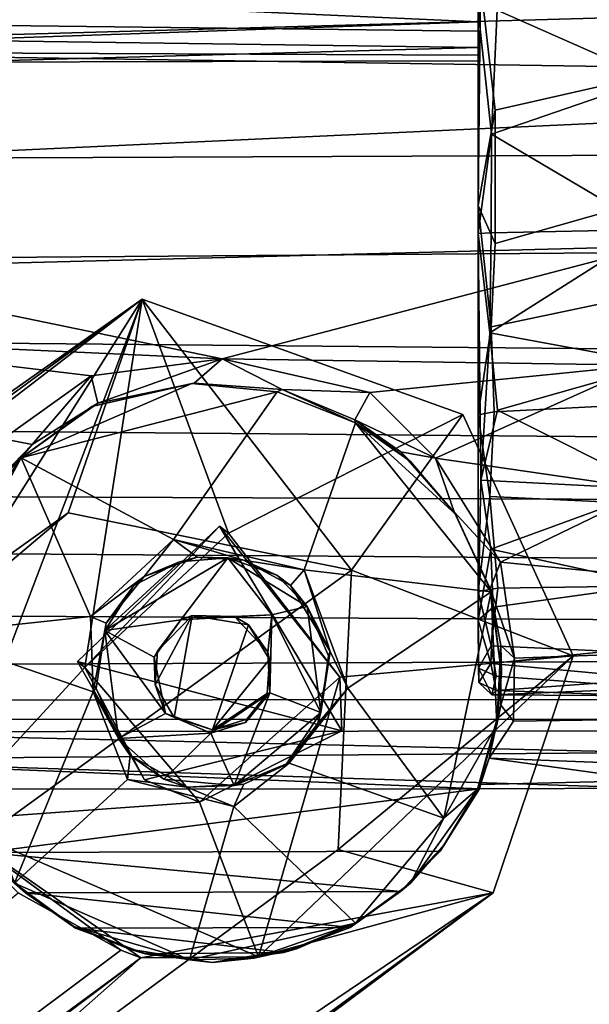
# Model space of a CAD drawing. Header units: millimetres. Extents: x -367 to 317, y -615 to 392.
# Tile 188 of 191: x 266 to 291, y 185 to 228. Entities that reach past the tile are written whole.
import ezdxf

# ---------------------------------------------------------------- set-up
doc = ezdxf.new("R2010")
doc.units = ezdxf.units.MM
doc.layers.add('Fbx_Root', color=7, linetype='Continuous', true_color=0x000000)
doc.styles.add('Default', font='arial.ttf')
doc.dimstyles.new('Default', dxfattribs={"dimscale": 10, "dimtxt": 2.5, "dimasz": 3, "dimexe": 1, "dimexo": 0.5, "dimgap": 0.8, "dimtad": 1, "dimtoh": 1, "dimzin": 1, "dimdsep": 46, "dimtxsty": 'Default', "dimcen": 2.5, "dimadec": 1, "dimazin": 1, "dimtfac": 1, "dimtdec": 4, "dimtix": 1, "dimtofl": 0, "dimtmove": 1, "dimatfit": 3, "dimfxl": 1, "dimtolj": 1, "dimtzin": 1, "dimarcsym": 0})

# ---------------------------------------------------------------- blocks, each defined once
blk = doc.blocks.new('*D1')
at = {"layer": 'Defpoints', "color": 0}
for p in [(-317.816, 295.28), (317.184, 295.28), (-317.816, -604.775)]:
    blk.add_point(p, dxfattribs=at)
at = {"layer": 'Fbx_Root', "color": 0, "lineweight": -2}
for p, q in [((-317.816, 290.28), (-317.816, -614.775)), ((317.184, 290.28), (317.184, -614.775)), ((287.184, -604.775), (-287.816, -604.775))]:
    blk.add_line(p, q, dxfattribs=at)
at = {"layer": 'Fbx_Root', "color": 0}
for points in [[(-287.816, -599.775), (-287.816, -609.775), (-317.816, -604.775)], [(287.184, -609.775), (287.184, -599.775), (317.184, -604.775)]]:
    blk.add_solid(points, dxfattribs=at)
at = {"layer": 'Fbx_Root', "color": 0, "insert": (-0.316, -584.012), "char_height": 25, "attachment_point": 5, "style": 'Default'}
blk.add_mtext('\\A1;635.00', dxfattribs=at)

msp = doc.modelspace()

# ---------------------------------------------------------------- linework, layer by layer
at = {"layer": 'Fbx_Root'}
for points in [[(286.525, 262.25, 42.891), (286.525, 201.611, 46.271), (286.526, 228.402, 65.439)], [(286.525, 201.611, 46.271), (286.525, 262.25, 42.891), (286.525, 231.097, 38.148)], [(286.623, 229.665, 0.156), (286.529, 219.848, 2.731), (286.525, 243.126, 2.861)], [(286.529, 219.848, 2.731), (286.526, 210.629, 7.958), (286.525, 243.126, 2.861)], [(286.525, 227.914, 29.239), (286.525, 230.133, 28.053), (286.525, 243.126, 2.861)], [(286.525, 243.126, 2.861), (286.525, 201.611, 46.271), (286.525, 227.914, 29.239)], [(286.525, 201.611, 46.271), (286.525, 243.126, 2.861), (286.526, 210.629, 7.958)], [(255.607, 232.419, 70.162), (255.61, 227.067, 69.903), (293.747, 228.137, 70.013)], [(294.139, 230.409, 67.62), (294.14, 225.92, 67.181), (255.558, 226.51, 67.274), (255.558, 231.177, 67.626)], [(286.525, 231.097, 38.148), (286.525, 229.199, 37.747), (286.525, 201.611, 46.271)], [(286.623, 229.665, 0.156), (293.901, 231.178, 0.05), (294.107, 225.582, 0.514), (287.27, 224.036, 0.814)], [(286.525, 230.133, 28.053), (286.525, 227.914, 29.239), (263.173, 228.996, 28.466)], [(294.191, 225.406, 65.551), (294.27, 230.268, 66.051), (287.368, 228.437, 66.003)], [(263.173, 227.789, 36.792), (286.525, 227.506, 36.499), (286.525, 229.199, 37.747), (263.173, 229.625, 37.918)], [(286.529, 219.848, 2.731), (286.623, 229.665, 0.156), (287.27, 224.036, 0.814)], [(286.525, 229.199, 37.747), (286.525, 227.506, 36.499), (286.525, 201.611, 46.271)], [(263.173, 227.109, 30.142), (263.173, 228.996, 28.466), (286.525, 227.914, 29.239)], [(286.528, 218.616, 62.911), (286.526, 228.402, 65.439), (286.525, 201.611, 46.271)], [(286.526, 228.402, 65.439), (287.115, 222.978, 65.006), (287.368, 228.437, 66.003)], [(286.526, 228.402, 65.439), (286.528, 218.616, 62.911), (287.115, 222.978, 65.006)], [(287.368, 228.437, 66.003), (287.115, 222.978, 65.006), (294.191, 225.406, 65.551)], [(255.61, 227.067, 69.903), (255.567, 221.772, 68.922), (294.102, 223.571, 69.348), (293.747, 228.137, 70.013)], [(286.525, 227.914, 29.239), (286.525, 226.794, 30.679), (263.173, 227.109, 30.142)], [(263.173, 226.55, 35.02), (286.525, 226.45, 34.728), (286.525, 227.506, 36.499), (263.173, 227.789, 36.792)], [(286.525, 226.794, 30.679), (286.525, 227.914, 29.239), (286.525, 201.611, 46.271)], [(286.525, 227.506, 36.499), (286.525, 226.45, 34.728), (286.525, 201.611, 46.271)], [(263.173, 226.149, 32.481), (263.173, 227.109, 30.142), (286.525, 226.794, 30.679)], [(294.14, 225.92, 67.181), (294.141, 222.054, 66.353), (255.557, 221.893, 66.341), (255.558, 226.51, 67.274)], [(286.525, 226.794, 30.679), (286.525, 226.2, 32.584), (263.173, 226.149, 32.481)], [(263.173, 226.149, 32.481), (286.525, 226.2, 32.584), (286.525, 226.45, 34.728), (263.173, 226.55, 35.02)], [(286.525, 226.2, 32.584), (286.525, 226.794, 30.679), (286.525, 201.611, 46.271)], [(286.525, 226.45, 34.728), (286.525, 226.2, 32.584), (286.525, 201.611, 46.271)], [(294.203, 218.785, 63.699), (294.191, 225.406, 65.551), (287.115, 222.978, 65.006)], [(287.27, 224.036, 0.814), (294.107, 225.582, 0.514), (294.131, 220.117, 2.012), (287.268, 218.17, 2.761)], [(286.529, 219.848, 2.731), (287.27, 224.036, 0.814), (287.268, 218.17, 2.761)], [(255.567, 221.772, 68.922), (256.108, 217.059, 67.296), (294.128, 218.038, 67.728), (294.102, 223.571, 69.348)], [(286.528, 218.616, 62.911), (287.102, 218.633, 63.575), (287.115, 222.978, 65.006)], [(287.115, 222.978, 65.006), (287.102, 218.633, 63.575), (294.203, 218.785, 63.699)], [(255.557, 221.893, 66.341), (294.141, 222.054, 66.353), (294.14, 217.773, 64.863), (255.558, 217.475, 64.712)], [(287.268, 218.17, 2.761), (294.131, 220.117, 2.012), (294.279, 216.009, 3.838), (287.092, 214.502, 4.656)], [(286.526, 210.629, 7.958), (286.529, 219.848, 2.731), (287.092, 214.502, 4.656)], [(286.529, 219.848, 2.731), (287.268, 218.17, 2.761), (287.092, 214.502, 4.656)], [(287.102, 218.633, 63.575), (287.046, 214.242, 61.327), (294.203, 218.785, 63.699)], [(294.502, 212.857, 60.427), (294.203, 218.785, 63.699), (287.046, 214.242, 61.327)], [(286.637, 207.763, 56.122), (286.528, 218.616, 62.911), (286.525, 201.611, 46.271)], [(286.528, 218.616, 62.911), (287.046, 214.242, 61.327), (287.102, 218.633, 63.575)], [(286.528, 218.616, 62.911), (286.637, 207.763, 56.122), (287.046, 214.242, 61.327)], [(275.282, 213.097, 65.388), (294.128, 218.038, 67.728), (256.108, 217.059, 67.296)], [(293.75, 212.816, 65.22), (294.128, 218.038, 67.728), (275.282, 213.097, 65.388)], [(294.14, 217.773, 64.863), (294.14, 213.522, 62.703), (255.559, 213.876, 62.92), (255.558, 217.475, 64.712)], [(256.108, 217.059, 67.296), (255.837, 213.992, 65.859), (275.282, 213.097, 65.388)], [(86.489, 79.972, 138.504), (140.524, 114.812, 138.448), (271.773, 215.724, 73.588)], [(135.149, 119.095, 100.274), (86.489, 79.972, 138.504), (271.773, 215.724, 73.588)], [(271.773, 215.724, 73.588), (262.031, 200.251, 77.066), (135.149, 119.095, 100.274)], [(271.773, 215.724, 73.588), (140.524, 114.812, 138.448), (268.511, 206.322, 100.621)], [(262.031, 200.251, 77.066), (271.773, 215.724, 73.588), (263.051, 192.8, 71.417)], [(271.773, 215.724, 73.588), (269.249, 199.524, 71.765), (263.051, 192.8, 71.417)], [(280.961, 203.806, 99.437), (271.773, 215.724, 73.588), (268.511, 206.322, 100.621)], [(269.249, 199.524, 71.765), (271.773, 215.724, 73.588), (275.553, 205.429, 71.694)], [(280.961, 203.806, 99.437), (285.859, 210.646, 72.164), (271.773, 215.724, 73.588)], [(285.859, 210.646, 72.164), (275.553, 205.429, 71.694), (271.773, 215.724, 73.588)], [(287.092, 214.502, 4.656), (294.279, 216.009, 3.838), (294.061, 211.124, 6.871), (287.223, 210.761, 7.201)], [(286.526, 210.629, 7.958), (287.092, 214.502, 4.656), (287.223, 210.761, 7.201)], [(265.666, 209.579, 63.127), (269.523, 212.354, 64.952), (255.837, 213.992, 65.859)], [(269.523, 212.354, 64.952), (275.282, 213.097, 65.388), (255.837, 213.992, 65.859)], [(287.046, 214.242, 61.327), (286.637, 207.763, 56.122), (287.369, 210.839, 59.005)], [(287.046, 214.242, 61.327), (287.369, 210.839, 59.005), (294.502, 212.857, 60.427)], [(294.14, 213.522, 62.703), (294.14, 209.649, 59.989), (255.559, 209.992, 60.27), (255.559, 213.876, 62.92)], [(269.523, 212.354, 64.952), (269.826, 211.143, 65.241), (275.282, 213.097, 65.388)], [(275.282, 213.097, 65.388), (269.826, 211.143, 65.241), (274.05, 212.033, 66.158)], [(275.282, 213.097, 65.388), (274.05, 212.033, 66.158), (277.918, 211.752, 65.828)], [(281.772, 211.625, 64.486), (275.282, 213.097, 65.388), (277.918, 211.752, 65.828)], [(275.282, 213.097, 65.388), (281.772, 211.625, 64.486), (293.75, 212.816, 65.22)], [(281.772, 211.625, 64.486), (284.646, 208.735, 62.538), (293.75, 212.816, 65.22)], [(294.107, 207.357, 61.397), (293.75, 212.816, 65.22), (284.646, 208.735, 62.538)], [(294.295, 207.366, 55.895), (294.502, 212.857, 60.427), (287.369, 210.839, 59.005)], [(269.523, 212.354, 64.952), (265.666, 209.579, 63.127), (266.938, 209.327, 64.076)], [(269.826, 211.143, 65.241), (269.523, 212.354, 64.952), (266.938, 209.327, 64.076)], [(266.451, 208.745, 71.627), (273.955, 212.017, 71.244), (269.556, 211.002, 70.987)], [(277.699, 211.653, 71.599), (273.955, 212.017, 71.244), (266.451, 208.745, 71.627)], [(269.556, 211.002, 70.987), (273.955, 212.017, 71.244), (274.05, 212.033, 66.158)], [(274.05, 212.033, 66.158), (269.826, 211.143, 65.241), (269.556, 211.002, 70.987)], [(277.699, 211.653, 71.599), (277.918, 211.752, 65.828), (274.05, 212.033, 66.158), (273.955, 212.017, 71.244)], [(277.699, 211.653, 71.599), (281.142, 210.29, 71.607), (277.918, 211.752, 65.828)], [(281.115, 210.417, 64.82), (277.918, 211.752, 65.828), (281.142, 210.29, 71.607)], [(281.772, 211.625, 64.486), (277.918, 211.752, 65.828), (281.115, 210.417, 64.82)], [(277.699, 211.653, 71.599), (266.451, 208.745, 71.627), (273.142, 205.148, 71.652)], [(281.142, 210.29, 71.607), (277.699, 211.653, 71.599), (273.142, 205.148, 71.652), (278.886, 203.813, 71.658)], [(284.646, 208.735, 62.538), (281.772, 211.625, 64.486), (281.115, 210.417, 64.82)], [(266.451, 208.745, 71.627), (269.556, 211.002, 70.987), (269.826, 211.143, 65.241)], [(269.826, 211.143, 65.241), (266.938, 209.327, 64.076), (266.451, 208.745, 71.627)], [(294.061, 211.124, 6.871), (294.179, 206.707, 10.991), (287.045, 207.045, 10.646), (287.223, 210.761, 7.201)], [(275.553, 205.429, 71.694), (285.859, 210.646, 72.164), (290.701, 200.043, 72.391), (280.457, 199.098, 71.749)], [(290.701, 200.043, 72.391), (285.859, 210.646, 72.164), (280.961, 203.806, 99.437)], [(286.526, 210.629, 7.958), (286.526, 202.874, 17.342), (286.525, 201.611, 46.271)], [(287.045, 207.045, 10.646), (286.526, 210.629, 7.958), (287.223, 210.761, 7.201)], [(286.526, 202.874, 17.342), (286.526, 210.629, 7.958), (287.045, 207.045, 10.646)], [(287.369, 210.839, 59.005), (286.637, 207.763, 56.122), (294.295, 207.366, 55.895)], [(287.094, 202.846, 71.609), (281.142, 210.29, 71.607), (278.886, 203.813, 71.658)], [(281.142, 210.29, 71.607), (283.551, 208.59, 70.931), (281.115, 210.417, 64.82)], [(283.133, 209.004, 64.181), (281.115, 210.417, 64.82), (283.551, 208.59, 70.931)], [(284.646, 208.735, 62.538), (281.115, 210.417, 64.82), (283.133, 209.004, 64.181)], [(281.142, 210.29, 71.607), (285.525, 206.27, 71.099), (283.551, 208.59, 70.931)], [(281.142, 210.29, 71.607), (287.094, 202.846, 71.609), (285.525, 206.27, 71.099)], [(294.14, 209.649, 59.989), (294.14, 206.916, 57.519), (255.559, 207.067, 57.673), (255.559, 209.992, 60.27)], [(265.666, 209.579, 63.127), (264.379, 206.698, 61.945), (266.938, 209.327, 64.076)], [(264.299, 206.439, 70.908), (266.451, 208.745, 71.627), (266.938, 209.327, 64.076)], [(266.938, 209.327, 64.076), (264.379, 206.698, 61.945), (264.299, 206.439, 70.908)], [(266.451, 208.745, 71.627), (262.269, 200.985, 71.591), (269.495, 201.772, 71.656)], [(262.269, 200.985, 71.591), (266.451, 208.745, 71.627), (262.873, 203.543, 71.196)], [(262.873, 203.543, 71.196), (266.451, 208.745, 71.627), (264.299, 206.439, 70.908)], [(269.495, 201.772, 71.656), (273.142, 205.148, 71.652), (266.451, 208.745, 71.627)], [(283.551, 208.59, 70.931), (285.525, 206.27, 71.099), (283.133, 209.004, 64.181)], [(285.466, 206.365, 62.035), (283.133, 209.004, 64.181), (285.525, 206.27, 71.099)], [(284.646, 208.735, 62.538), (283.133, 209.004, 64.181), (285.466, 206.365, 62.035)], [(287.504, 204.157, 58.405), (284.646, 208.735, 62.538), (285.466, 206.365, 62.035)], [(284.646, 208.735, 62.538), (287.504, 204.157, 58.405), (294.107, 207.357, 61.397)], [(286.637, 207.763, 56.122), (286.525, 201.611, 46.271), (287.086, 204.729, 52.664)], [(286.637, 207.763, 56.122), (287.086, 204.729, 52.664), (294.295, 207.366, 55.895)], [(294.14, 206.916, 57.519), (294.139, 204.324, 54.661), (255.558, 204.599, 54.99), (255.559, 207.067, 57.673)], [(286.526, 202.874, 17.342), (287.045, 207.045, 10.646), (287.388, 203.008, 15.871)], [(294.179, 206.707, 10.991), (294.27, 203.119, 15.857), (287.388, 203.008, 15.871), (287.045, 207.045, 10.646)], [(294.245, 203.155, 50.342), (294.295, 207.366, 55.895), (287.086, 204.729, 52.664)], [(293.944, 203.525, 57.645), (294.107, 207.357, 61.397), (287.504, 204.157, 58.405)], [(140.524, 114.812, 138.448), (173.286, 125.662, 132.913), (268.511, 206.322, 100.621)], [(280.961, 203.806, 99.437), (268.511, 206.322, 100.621), (173.286, 125.662, 132.913)], [(285.525, 206.27, 71.099), (287.094, 202.846, 71.609), (285.466, 206.365, 62.035)], [(287.049, 202.997, 58.564), (285.466, 206.365, 62.035), (287.094, 202.846, 71.609)], [(287.504, 204.157, 58.405), (285.466, 206.365, 62.035), (287.049, 202.997, 58.564)], [(268.923, 199.795, 98.889), (269.249, 199.524, 71.765), (275.163, 205.736, 96.071)], [(268.923, 199.795, 98.889), (275.163, 205.736, 96.071), (280.541, 196.746, 96.386)], [(275.553, 205.429, 71.694), (275.163, 205.736, 96.071), (269.249, 199.524, 71.765)], [(280.457, 199.098, 71.749), (275.163, 205.736, 96.071), (275.553, 205.429, 71.694)], [(275.163, 205.736, 96.071), (280.457, 199.098, 71.749), (280.541, 196.746, 96.386)], [(269.495, 201.772, 71.656), (271.852, 203.527, 72.262), (273.142, 205.148, 71.652)], [(273.142, 205.148, 71.652), (271.852, 203.527, 72.262), (274.177, 204.375, 72.27)], [(273.142, 205.148, 71.652), (276.214, 204.249, 72.282), (278.886, 203.813, 71.658)], [(273.142, 205.148, 71.652), (274.177, 204.375, 72.27), (276.214, 204.249, 72.282)], [(294.139, 204.324, 54.661), (294.139, 201.625, 50.793), (255.558, 201.846, 51.146), (255.558, 204.599, 54.99)], [(286.525, 201.611, 46.271), (287.187, 202.171, 48.641), (287.086, 204.729, 52.664)], [(287.086, 204.729, 52.664), (287.187, 202.171, 48.641), (294.245, 203.155, 50.342)], [(270.121, 201.159, 81.725), (275.525, 204.349, 81.619), (273.409, 204.178, 81.444)], [(275.525, 204.349, 81.619), (270.121, 201.159, 81.725), (273.462, 201.617, 81.617)], [(270.121, 201.159, 81.725), (273.409, 204.178, 81.444), (271.403, 203.138, 81.117)], [(271.403, 203.138, 81.117), (273.409, 204.178, 81.444), (271.852, 203.527, 72.262)], [(274.177, 204.375, 72.27), (271.852, 203.527, 72.262), (273.409, 204.178, 81.444)], [(274.177, 204.375, 72.27), (273.409, 204.178, 81.444), (275.525, 204.349, 81.619)], [(273.462, 201.617, 81.617), (277.46, 201.838, 81.802), (275.525, 204.349, 81.619)], [(274.177, 204.375, 72.27), (275.525, 204.349, 81.619), (276.214, 204.249, 72.282)], [(279.012, 202.207, 81.53), (275.525, 204.349, 81.619), (277.46, 201.838, 81.802)], [(275.525, 204.349, 81.619), (279.012, 202.207, 81.53), (277.686, 203.58, 81.175)], [(275.525, 204.349, 81.619), (277.686, 203.58, 81.175), (276.214, 204.249, 72.282)], [(278.286, 203.127, 72.404), (276.214, 204.249, 72.282), (277.686, 203.58, 81.175)], [(276.214, 204.249, 72.282), (278.286, 203.127, 72.404), (278.886, 203.813, 71.658)], [(288.125, 199.936, 52.989), (287.504, 204.157, 58.405), (287.049, 202.997, 58.564)], [(288.125, 199.936, 52.989), (293.726, 200.146, 53.188), (293.944, 203.525, 57.645), (287.504, 204.157, 58.405)], [(280.961, 203.806, 99.437), (173.286, 125.662, 132.913), (172.593, 112.085, 133.258), (280.378, 191.525, 100.014)], [(269.495, 201.772, 71.656), (270.188, 201.471, 72.358), (271.852, 203.527, 72.262)], [(271.852, 203.527, 72.262), (270.188, 201.471, 72.358), (271.403, 203.138, 81.117)], [(277.686, 203.58, 81.175), (279.012, 202.207, 81.53), (278.286, 203.127, 72.404)], [(278.886, 203.813, 71.658), (278.286, 203.127, 72.404), (280.032, 200.222, 72.206)], [(278.886, 203.813, 71.658), (280.032, 200.222, 72.206), (280.8, 198.615, 71.653)], [(278.886, 203.813, 71.658), (280.8, 198.615, 71.653), (287.094, 202.846, 71.609)], [(280.378, 191.525, 100.014), (290.701, 200.043, 72.391), (280.961, 203.806, 99.437)], [(270.121, 201.159, 81.725), (271.403, 203.138, 81.117), (270.188, 201.471, 72.358)], [(280.032, 200.222, 72.206), (278.286, 203.127, 72.404), (279.012, 202.207, 81.53)], [(294.087, 200.439, 44.899), (294.245, 203.155, 50.342), (287.187, 202.171, 48.641), (287.076, 199.707, 42.795)], [(287.388, 203.008, 15.871), (294.27, 203.119, 15.857), (294.081, 200.149, 21.945), (287.1, 200.473, 21.269)], [(285.018, 192.899, 71.649), (287.094, 202.846, 71.609), (280.8, 198.615, 71.653)], [(287.094, 202.846, 71.609), (285.018, 192.899, 71.649), (287.341, 197.002, 71.302)], [(286.526, 202.874, 17.342), (286.537, 199.493, 26.571), (286.525, 201.611, 46.271)], [(287.1, 200.473, 21.269), (286.526, 202.874, 17.342), (287.388, 203.008, 15.871)], [(286.526, 202.874, 17.342), (287.1, 200.473, 21.269), (286.537, 199.493, 26.571)], [(287.094, 202.846, 71.609), (287.556, 199.265, 71.06), (287.049, 202.997, 58.564)], [(287.516, 200.49, 55.019), (287.049, 202.997, 58.564), (287.556, 199.265, 71.06)], [(288.125, 199.936, 52.989), (287.049, 202.997, 58.564), (287.516, 200.49, 55.019)], [(287.094, 202.846, 71.609), (287.341, 197.002, 71.302), (287.556, 199.265, 71.06)], [(294.139, 201.625, 50.793), (294.14, 199.787, 47.191), (255.561, 199.631, 46.89), (255.558, 201.846, 51.146)], [(272.437, 200.246, 71.649), (272.332, 198.76, 71.65), (273.957, 201.805, 71.656)], [(273.957, 201.805, 71.656), (272.332, 198.76, 71.65), (273.173, 197.328, 71.65)], [(273.957, 201.805, 71.656), (273.462, 201.617, 81.617), (272.437, 200.246, 71.649)], [(273.173, 197.328, 71.65), (274.854, 196.778, 71.66), (276.438, 201.395, 71.649), (273.957, 201.805, 71.656)], [(275.83, 201.766, 81.393), (277.46, 201.838, 81.802), (273.462, 201.617, 81.617)], [(273.462, 201.617, 81.617), (273.957, 201.805, 71.656), (275.83, 201.766, 81.393)], [(276.438, 201.395, 71.649), (275.83, 201.766, 81.393), (273.957, 201.805, 71.656)], [(275.83, 201.766, 81.393), (277.293, 200.201, 81.303), (277.46, 201.838, 81.802)], [(277.293, 200.201, 81.303), (277.372, 198.41, 81.655), (277.46, 201.838, 81.802)], [(277.46, 201.838, 81.802), (277.372, 198.41, 81.655), (279.619, 197.545, 81.656)], [(279.619, 197.545, 81.656), (279.012, 202.207, 81.53), (277.46, 201.838, 81.802)], [(279.012, 202.207, 81.53), (279.619, 197.545, 81.656), (279.946, 200.031, 81.005)], [(279.012, 202.207, 81.53), (279.946, 200.031, 81.005), (280.032, 200.222, 72.206)], [(286.525, 201.611, 46.271), (287.076, 199.707, 42.795), (287.187, 202.171, 48.641)], [(269.615, 198.457, 71.703), (269.495, 201.772, 71.656), (262.269, 200.985, 71.591)], [(269.495, 201.772, 71.656), (269.615, 198.457, 71.703), (270.188, 201.471, 72.358)], [(270.121, 201.159, 81.725), (270.188, 201.471, 72.358), (269.615, 198.457, 71.703), (269.751, 198.606, 81.093)], [(272.298, 199.984, 81.559), (273.462, 201.617, 81.617), (270.121, 201.159, 81.725)], [(272.298, 199.984, 81.559), (272.437, 200.246, 71.649), (273.462, 201.617, 81.617)], [(277.366, 199.87, 71.65), (276.438, 201.395, 71.649), (274.854, 196.778, 71.66)], [(275.83, 201.766, 81.393), (276.438, 201.395, 71.649), (277.293, 200.201, 81.303)], [(277.366, 199.87, 71.65), (277.293, 200.201, 81.303), (276.438, 201.395, 71.649)], [(286.537, 199.493, 26.571), (286.558, 198.868, 35.544), (286.525, 201.611, 46.271)], [(286.525, 201.611, 46.271), (286.558, 198.868, 35.544), (287.076, 199.707, 42.795)], [(262.269, 200.985, 71.591), (266.152, 190.036, 71.633), (269.615, 198.457, 71.703)], [(270.728, 196.398, 81.628), (270.121, 201.159, 81.725), (269.751, 198.606, 81.093)], [(270.121, 201.159, 81.725), (270.728, 196.398, 81.628), (272.788, 197.498, 81.628)], [(272.788, 197.498, 81.628), (272.298, 199.984, 81.559), (270.121, 201.159, 81.725)], [(287.556, 199.265, 71.06), (287.341, 197.002, 71.302), (287.516, 200.49, 55.019)], [(287.523, 197.865, 50.345), (287.516, 200.49, 55.019), (287.341, 197.002, 71.302)], [(288.125, 199.936, 52.989), (287.516, 200.49, 55.019), (287.523, 197.865, 50.345)], [(272.437, 200.246, 71.649), (272.298, 199.984, 81.559), (272.332, 198.76, 71.65)], [(277.293, 200.201, 81.303), (277.366, 199.87, 71.65), (277.372, 198.41, 81.655)], [(279.482, 197.069, 72.284), (280.032, 200.222, 72.206), (279.619, 197.545, 81.656)], [(280.8, 198.615, 71.653), (280.032, 200.222, 72.206), (279.482, 197.069, 72.284)], [(279.946, 200.031, 81.005), (279.619, 197.545, 81.656), (280.032, 200.222, 72.206)], [(286.537, 199.493, 26.571), (287.1, 200.473, 21.269), (287.313, 199.14, 25.53)], [(294.407, 199.024, 39.887), (294.087, 200.439, 44.899), (287.076, 199.707, 42.795)], [(294.081, 200.149, 21.945), (294.365, 198.611, 28.483), (287.313, 199.14, 25.53), (287.1, 200.473, 21.269)], [(294.123, 197.248, 47.781), (293.726, 200.146, 53.188), (288.125, 199.936, 52.989), (288.085, 197.165, 47.667)], [(255.561, 199.631, 46.89), (294.14, 199.787, 47.191), (294.14, 198.114, 42.783), (255.558, 198.089, 42.581)], [(271.869, 194.591, 99.177), (269.249, 199.524, 71.765), (268.923, 199.795, 98.889)], [(268.923, 199.795, 98.889), (280.541, 196.746, 96.386), (271.869, 194.591, 99.177)], [(272.788, 197.498, 81.628), (272.332, 198.76, 71.65), (272.298, 199.984, 81.559)], [(277.366, 199.87, 71.65), (274.854, 196.778, 71.66), (277.261, 198.384, 71.65)], [(287.189, 189.615, 74.337), (276.873, 186.805, 71.624), (290.701, 200.043, 72.391)], [(276.873, 186.805, 71.624), (280.457, 199.098, 71.749), (290.701, 200.043, 72.391)], [(277.261, 198.384, 71.65), (277.372, 198.41, 81.655), (277.366, 199.87, 71.65)], [(290.701, 200.043, 72.391), (280.378, 191.525, 100.014), (287.189, 189.615, 74.337)], [(287.076, 199.707, 42.795), (286.558, 198.868, 35.544), (287.317, 198.519, 36.964)], [(287.076, 199.707, 42.795), (287.317, 198.519, 36.964), (294.407, 199.024, 39.887)], [(288.085, 197.165, 47.667), (288.125, 199.936, 52.989), (287.523, 197.865, 50.345)], [(274.291, 193.601, 71.553), (263.051, 192.8, 71.417), (269.249, 199.524, 71.765)], [(269.249, 199.524, 71.765), (271.869, 194.591, 99.177), (274.291, 193.601, 71.553)], [(287.134, 198.326, 31.295), (286.537, 199.493, 26.571), (287.313, 199.14, 25.53)], [(286.537, 199.493, 26.571), (287.134, 198.326, 31.295), (286.558, 198.868, 35.544)], [(272.332, 198.76, 71.65), (272.788, 197.498, 81.628), (273.173, 197.328, 71.65)], [(280.457, 199.098, 71.749), (276.873, 186.805, 71.624), (274.291, 193.601, 71.553)], [(274.291, 193.601, 71.553), (280.541, 196.746, 96.386), (280.457, 199.098, 71.749)], [(286.558, 198.868, 35.544), (287.134, 198.326, 31.295), (287.317, 198.519, 36.964)], [(287.134, 198.326, 31.295), (287.313, 199.14, 25.53), (294.365, 198.611, 28.483)], [(293.975, 198.284, 34.298), (294.407, 199.024, 39.887), (287.317, 198.519, 36.964)], [(271.118, 194.597, 71.658), (269.615, 198.457, 71.703), (266.152, 190.036, 71.633)], [(270.728, 196.398, 81.628), (269.751, 198.606, 81.093), (269.615, 198.457, 71.703)], [(269.615, 198.457, 71.703), (271.237, 195.659, 72.259), (270.728, 196.398, 81.628)], [(271.118, 194.597, 71.658), (271.237, 195.659, 72.259), (269.615, 198.457, 71.703)], [(277.372, 198.41, 81.655), (274.79, 196.632, 81.765), (275.814, 194.334, 81.642)], [(276.312, 197.111, 81.157), (274.79, 196.632, 81.765), (277.372, 198.41, 81.655)], [(274.854, 196.778, 71.66), (276.369, 197.248, 71.642), (277.261, 198.384, 71.65)], [(275.814, 194.334, 81.642), (279.619, 197.545, 81.656), (277.372, 198.41, 81.655)], [(277.372, 198.41, 81.655), (277.261, 198.384, 71.65), (276.312, 197.111, 81.157)], [(276.369, 197.248, 71.642), (276.312, 197.111, 81.157), (277.261, 198.384, 71.65)], [(280.8, 198.615, 71.653), (279.482, 197.069, 72.284), (278.219, 195.321, 71.701)], [(280.8, 198.615, 71.653), (278.219, 195.321, 71.701), (285.018, 192.899, 71.649)], [(294.365, 198.611, 28.483), (293.975, 198.284, 34.298), (287.134, 198.326, 31.295)], [(293.975, 198.284, 34.298), (287.317, 198.519, 36.964), (287.134, 198.326, 31.295)], [(294.14, 198.114, 42.783), (294.14, 197.234, 38.666), (255.558, 197.249, 38.794), (255.558, 198.089, 42.581)], [(274.79, 196.632, 81.765), (272.788, 197.498, 81.628), (270.728, 196.398, 81.628)], [(274.79, 196.632, 81.765), (274.854, 196.778, 71.66), (272.788, 197.498, 81.628)], [(273.173, 197.328, 71.65), (272.788, 197.498, 81.628), (274.854, 196.778, 71.66)], [(279.619, 197.545, 81.656), (275.814, 194.334, 81.642), (278.1, 195.291, 81.159)], [(279.619, 197.545, 81.656), (278.1, 195.291, 81.159), (279.482, 197.069, 72.284)], [(287.341, 197.002, 71.302), (286.491, 194.178, 71.039), (287.523, 197.865, 50.345)], [(287.01, 195.538, 43.267), (287.523, 197.865, 50.345), (286.491, 194.178, 71.039)], [(287.01, 195.538, 43.267), (288.085, 197.165, 47.667), (287.523, 197.865, 50.345)], [(255.558, 197.249, 38.794), (294.14, 197.234, 38.666), (294.135, 196.733, 34.32), (255.562, 196.691, 34.156)], [(274.79, 196.632, 81.765), (276.312, 197.111, 81.157), (274.854, 196.778, 71.66)], [(274.854, 196.778, 71.66), (276.312, 197.111, 81.157), (276.369, 197.248, 71.642)], [(278.219, 195.321, 71.701), (279.482, 197.069, 72.284), (278.1, 195.291, 81.159)], [(293.835, 195.274, 41.859), (294.123, 197.248, 47.781), (288.085, 197.165, 47.667), (287.01, 195.538, 43.267)], [(255.516, 195.484, 33.159), (255.562, 196.691, 34.156), (294.152, 195.788, 33.287)], [(294.135, 196.733, 34.32), (294.152, 195.788, 33.287), (255.562, 196.691, 34.156)], [(270.728, 196.398, 81.628), (272.712, 194.618, 81.461), (274.79, 196.632, 81.765)], [(274.291, 193.601, 71.553), (271.869, 194.591, 99.177), (280.541, 196.746, 96.386)], [(272.712, 194.618, 81.461), (275.814, 194.334, 81.642), (274.79, 196.632, 81.765)], [(287.341, 197.002, 71.302), (285.018, 192.899, 71.649), (286.491, 194.178, 71.039)], [(272.712, 194.618, 81.461), (270.728, 196.398, 81.628), (271.237, 195.659, 72.259)], [(294.07, 194.223, 33.054), (255.516, 195.484, 33.159), (294.152, 195.788, 33.287)], [(255.516, 195.484, 33.159), (294.07, 194.223, 33.054), (286.592, 194.188, 33.06)], [(286.592, 194.188, 33.06), (263.189, 194.173, 33.094), (255.516, 195.484, 33.159)], [(271.118, 194.597, 71.658), (273.734, 194.257, 72.263), (271.237, 195.659, 72.259)], [(271.237, 195.659, 72.259), (273.734, 194.257, 72.263), (272.712, 194.618, 81.461)], [(275.788, 193.417, 71.653), (278.219, 195.321, 71.701), (276.236, 194.392, 72.265)], [(281.14, 188.274, 71.597), (285.018, 192.899, 71.649), (278.219, 195.321, 71.701), (275.788, 193.417, 71.653)], [(278.1, 195.291, 81.159), (275.814, 194.334, 81.642), (276.236, 194.392, 72.265)], [(276.236, 194.392, 72.265), (278.219, 195.321, 71.701), (278.1, 195.291, 81.159)], [(286.622, 194.384, 36.874), (287.01, 195.538, 43.267), (286.491, 194.178, 71.039)], [(287.01, 195.538, 43.267), (286.622, 194.384, 36.874), (294.106, 194.556, 37.835)], [(294.106, 194.556, 37.835), (293.835, 195.274, 41.859), (287.01, 195.538, 43.267)], [(275.788, 193.417, 71.653), (271.118, 194.597, 71.658), (266.152, 190.036, 71.633), (273.846, 186.666, 71.577)], [(275.788, 193.417, 71.653), (273.734, 194.257, 72.263), (271.118, 194.597, 71.658)], [(272.712, 194.618, 81.461), (273.734, 194.257, 72.263), (275.814, 194.334, 81.642)], [(286.622, 194.384, 36.874), (286.592, 194.188, 33.06), (294.07, 194.223, 33.054), (294.106, 194.556, 37.835)], [(264.877, 191.396, 35.162), (263.189, 194.173, 33.094), (286.592, 194.188, 33.06)], [(264.877, 191.396, 35.162), (286.592, 194.188, 33.06), (284.857, 191.447, 35.135)], [(276.236, 194.392, 72.265), (275.814, 194.334, 81.642), (273.734, 194.257, 72.263)], [(275.788, 193.417, 71.653), (276.236, 194.392, 72.265), (273.734, 194.257, 72.263)], [(286.491, 194.178, 71.039), (283.555, 190.034, 71.087), (285.051, 191.741, 70.86)], [(285.018, 192.899, 71.649), (283.555, 190.034, 71.087), (286.491, 194.178, 71.039)], [(286.592, 194.188, 33.06), (286.622, 194.384, 36.874), (284.857, 191.447, 35.135)], [(286.622, 194.384, 36.874), (285.051, 191.741, 70.86), (284.857, 191.447, 35.135)], [(286.491, 194.178, 71.039), (285.051, 191.741, 70.86), (286.622, 194.384, 36.874)], [(263.051, 192.8, 71.417), (274.291, 193.601, 71.553), (276.873, 186.805, 71.624)], [(273.846, 186.666, 71.577), (281.14, 188.274, 71.597), (275.788, 193.417, 71.653)], [(270.825, 187.091, 97.943), (266.324, 189.608, 101.87), (263.051, 192.8, 71.417)], [(263.051, 192.8, 71.417), (276.873, 186.805, 71.624), (271.713, 186.764, 77.463)], [(270.825, 187.091, 97.943), (263.051, 192.8, 71.417), (271.713, 186.764, 77.463)], [(285.018, 192.899, 71.649), (281.14, 188.274, 71.597), (283.555, 190.034, 71.087)], [(287.189, 189.615, 74.337), (280.378, 191.525, 100.014), (172.593, 112.085, 133.258)], [(266.152, 190.036, 71.633), (264.648, 191.742, 71.099), (266.642, 189.61, 36.887)], [(264.877, 191.396, 35.162), (266.642, 189.61, 36.887), (264.648, 191.742, 71.099)], [(264.877, 191.396, 35.162), (284.857, 191.447, 35.135), (283.121, 189.673, 36.802)], [(266.642, 189.61, 36.887), (264.877, 191.396, 35.162), (283.121, 189.673, 36.802)], [(285.051, 191.741, 70.86), (283.555, 190.034, 71.087), (283.121, 189.673, 36.802)], [(283.121, 189.673, 36.802), (284.857, 191.447, 35.135), (285.051, 191.741, 70.86)], [(266.152, 190.036, 71.633), (268.758, 188.131, 71.07), (273.846, 186.666, 71.577)], [(268.758, 188.131, 71.07), (266.152, 190.036, 71.633), (268.84, 188.061, 38.653)], [(266.642, 189.61, 36.887), (268.84, 188.061, 38.653), (266.152, 190.036, 71.633)], [(266.642, 189.61, 36.887), (283.121, 189.673, 36.802), (280.91, 188.09, 38.587)], [(283.555, 190.034, 71.087), (281.14, 188.274, 71.597), (280.91, 188.09, 38.587)], [(280.91, 188.09, 38.587), (283.121, 189.673, 36.802), (283.555, 190.034, 71.087)], [(208.854, 131.177, 90.294), (287.189, 189.615, 74.337), (34.467, 4.457, 147.586)], [(287.189, 189.615, 74.337), (172.593, 112.085, 133.258), (34.467, 4.457, 147.586)], [(198.942, 133.183, 118.951), (266.324, 189.608, 101.87), (270.825, 187.091, 97.943)], [(208.854, 131.177, 90.294), (271.713, 186.764, 77.463), (287.189, 189.615, 74.337)], [(268.84, 188.061, 38.653), (266.642, 189.61, 36.887), (280.91, 188.09, 38.587)], [(276.873, 186.805, 71.624), (287.189, 189.615, 74.337), (271.713, 186.764, 77.463)], [(273.846, 186.666, 71.577), (268.758, 188.131, 71.07), (271.206, 187.142, 70.918)], [(271.206, 187.142, 70.918), (268.758, 188.131, 71.07), (271.903, 186.939, 40.174)], [(268.84, 188.061, 38.653), (271.903, 186.939, 40.174), (268.758, 188.131, 71.07)], [(268.84, 188.061, 38.653), (280.91, 188.09, 38.587), (277.997, 186.986, 40.1)], [(271.903, 186.939, 40.174), (268.84, 188.061, 38.653), (277.997, 186.986, 40.1)], [(281.14, 188.274, 71.597), (273.846, 186.666, 71.577), (276.686, 186.748, 71.15)], [(281.14, 188.274, 71.597), (276.686, 186.748, 71.15), (278.594, 187.164, 70.923)], [(281.14, 188.274, 71.597), (278.594, 187.164, 70.923), (277.997, 186.986, 40.1)], [(277.997, 186.986, 40.1), (280.91, 188.09, 38.587), (281.14, 188.274, 71.597)], [(198.942, 133.183, 118.951), (270.825, 187.091, 97.943), (271.713, 186.764, 77.463)], [(273.846, 186.666, 71.577), (271.206, 187.142, 70.918), (274.836, 186.551, 40.752)], [(271.903, 186.939, 40.174), (274.836, 186.551, 40.752), (271.206, 187.142, 70.918)], [(278.594, 187.164, 70.923), (276.686, 186.748, 71.15), (274.836, 186.551, 40.752)], [(274.836, 186.551, 40.752), (277.997, 186.986, 40.1), (278.594, 187.164, 70.923)], [(271.713, 186.764, 77.463), (117.029, 70.125, 105.222), (198.942, 133.183, 118.951)], [(271.713, 186.764, 77.463), (208.854, 131.177, 90.294), (117.029, 70.125, 105.222)], [(271.903, 186.939, 40.174), (277.997, 186.986, 40.1), (274.836, 186.551, 40.752)], [(274.836, 186.551, 40.752), (276.686, 186.748, 71.15), (273.846, 186.666, 71.577)]]:
    msp.add_3dface(points, dxfattribs=at)

# ---------------------------------------------------------------- dimensions: what is measured, and where the dimension line sits
dim = msp.add_linear_dim(base=(-317.816, -604.775), p1=(317.184, 295.28), p2=(-317.816, 295.28), angle=180, dimstyle='Default', override={"dimscale": 10, "dimtxt": 2.5, "dimasz": 3, "dimexe": 1, "dimexo": 0.5, "dimgap": 0.8, "dimtad": 1, "dimtih": 0, "dimtoh": 0, "dimdec": 2, "dimlfac": 1, "dimzin": 1, "dimtxsty": 'Default', "dimsah": 0, "dimcen": 2.5, "dimadec": 1, "dimazin": 1, "dimtix": 0, "dimtmove": 0, "dimtzin": 1}, dxfattribs=at)
dim.commit()
dim.dimension.update_dxf_attribs({"geometry": '*D1', "text_midpoint": (-0.316, -584.012)})

doc.saveas('drawing.dxf')
